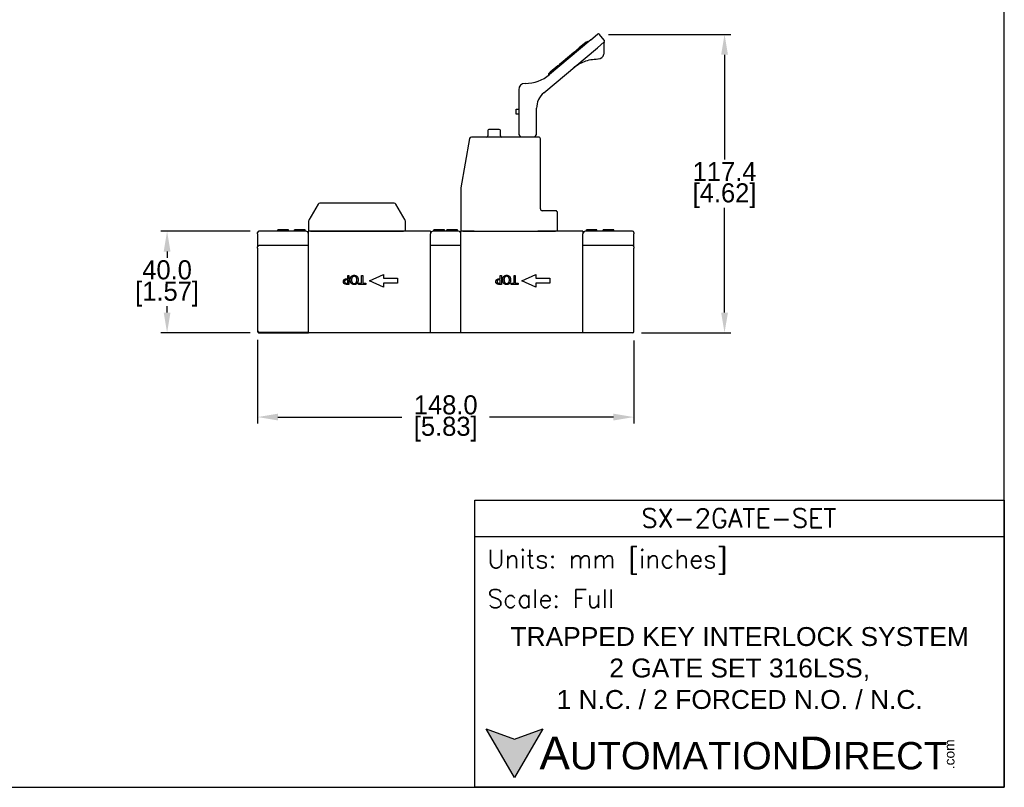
# Model space of a CAD drawing. Header units: inches. Extents: x 0 to 864, y 0 to 559.
# Tile 3 of 4: x 476 to 864, y 0 to 302. Entities that reach past the tile are written whole.
import ezdxf

# ---------------------------------------------------------------- set-up
doc = ezdxf.new("R2010")
doc.units = ezdxf.units.IN
doc.header["$LTSCALE"] = 10
doc.header["$MEASUREMENT"] = 0
doc.layers.add('DIMENSIONS', color=140, linetype='Continuous')
doc.layers.add('TEXT', color=140, linetype='Continuous')
doc.styles.add('\\M+2ABAC\\M+2A6A11', font='txt')
doc.styles.add('ROMANS', font='romans.shx')
doc.dimstyles.get("Standard").update_dxf_attribs({"dimtxt": 7.5, "dimasz": 8, "dimexe": 2.5, "dimexo": 3.5, "dimgap": 1, "dimtad": 0, "dimtih": 1, "dimtoh": 1, "dimdec": 1, "dimzin": 0, "dimdsep": 46, "dimtxsty": 'Standard', "dimcen": 0, "dimadec": 0, "dimazin": 0, "dimtfac": 1, "dimtdec": 1, "dimtofl": 0, "dimtmove": 0, "dimatfit": 3, "dimfxl": 0, "dimtolj": 1, "dimtzin": 0, "dimarcsym": 0})

# ---------------------------------------------------------------- blocks, each defined once
blk = doc.blocks.new('*D23')
at = {"layer": 'DEFPOINTS', "color": 0}
for p in [(704.3, 296.09), (717.31, 178.7), (753.52, 178.7)]:
    blk.add_point(p, dxfattribs=at)
at = {"layer": 'DIMENSIONS', "color": 0, "lineweight": -2}
for p, q in [((707.8, 296.09), (756.02, 296.09)), ((753.52, 288.09), (753.52, 246.89)), ((753.52, 186.7), (753.52, 227.89)), ((720.81, 178.7), (756.02, 178.7))]:
    blk.add_line(p, q, dxfattribs=at)
at = {"layer": 'DIMENSIONS', "color": 0}
for points in [[(752.19, 288.09), (754.86, 288.09), (753.52, 296.09)], [(752.19, 186.7), (754.86, 186.7), (753.52, 178.7)]]:
    blk.add_solid(points, dxfattribs=at)
at = {"layer": 'DIMENSIONS', "color": 0, "char_height": 7.5, "attachment_point": 5}
for s, insert in [('\\A1;117.4', (753.52, 242.14)), ('\\A1;[4.62]', (753.52, 232.64))]:
    blk.add_mtext(s, dxfattribs=dict(at, insert=insert))
blk = doc.blocks.new('*D24')
at = {"layer": 'DEFPOINTS', "color": 0}
for p in [(570.31, 218.7), (534.17, 178.7), (570.31, 178.7)]:
    blk.add_point(p, dxfattribs=at)
at = {"layer": 'DIMENSIONS', "color": 0, "lineweight": -2}
for p, q in [((566.81, 218.7), (531.67, 218.7)), ((534.17, 210.7), (534.17, 208.2)), ((534.17, 186.7), (534.17, 189.2)), ((566.81, 178.7), (531.67, 178.7))]:
    blk.add_line(p, q, dxfattribs=at)
at = {"layer": 'DIMENSIONS', "color": 0}
for points in [[(532.84, 210.7), (535.5, 210.7), (534.17, 218.7)], [(532.84, 186.7), (535.5, 186.7), (534.17, 178.7)]]:
    blk.add_solid(points, dxfattribs=at)
at = {"layer": 'DIMENSIONS', "color": 0, "char_height": 7.5, "attachment_point": 5}
for s, insert in [('\\A1;40.0', (534.17, 203.45)), ('\\A1;[1.57]', (534.17, 193.95))]:
    blk.add_mtext(s, dxfattribs=dict(at, insert=insert))
blk = doc.blocks.new('*D20')
at = {"layer": 'DEFPOINTS', "color": 0}
for p in [(569.81, 179.5), (717.81, 179.21), (717.81, 145.59)]:
    blk.add_point(p, dxfattribs=at)
at = {"layer": 'DIMENSIONS', "color": 0, "lineweight": -2}
for p, q in [((569.81, 176), (569.81, 143.09)), ((717.81, 175.71), (717.81, 143.09)), ((577.81, 145.59), (626.56, 145.59)), ((709.81, 145.59), (661.06, 145.59))]:
    blk.add_line(p, q, dxfattribs=at)
at = {"layer": 'DIMENSIONS', "color": 0}
for points in [[(577.81, 146.93), (577.81, 144.26), (569.81, 145.59)], [(709.81, 146.93), (709.81, 144.26), (717.81, 145.59)]]:
    blk.add_solid(points, dxfattribs=at)
at = {"layer": 'DIMENSIONS', "color": 0, "char_height": 7.5, "attachment_point": 5}
for s, insert in [('\\A1;148.0', (643.81, 150.34)), ('\\A1;[5.83]', (643.81, 140.84))]:
    blk.add_mtext(s, dxfattribs=dict(at, insert=insert))

msp = doc.modelspace()

# ---------------------------------------------------------------- hatches: boundary and pattern name
at = {"layer": 'TEXT'}
msp.add_hatch(color=256, dxfattribs=at).paths.add_polyline_path([(681.96, 23.02), (670.87, 18.98), (659.78, 23.02), (670.87, 3.82)])

# ---------------------------------------------------------------- linework, layer by layer
for p, q in [((700.91, 293.9), (703.59, 296.15)), ((706.22, 293.79), (704.3, 296.09)), ((682.42, 273.16), (703.48, 290.84)), ((700.91, 293.9), (684.7, 280.3)), ((694.25, 288.97), (696.38, 290.75)), ((699.06, 293), (696.38, 290.75)), ((696.82, 290.46), (696.59, 290.73)), ((699.06, 293), (699.44, 293.32)), ((699.88, 293.04), (699.66, 293.3)), ((706.16, 293.09), (703.48, 290.84)), ((706.16, 288.91), (706.16, 292.9)), ((694.25, 288.97), (689.98, 285.38)), ((687.92, 283.66), (684.97, 281.17)), ((688.13, 283.18), (687.91, 283.45)), ((687.92, 283.66), (688.64, 284.26)), ((689.98, 285.38), (688.64, 284.26)), ((690.34, 285.03), (690.12, 285.3)), ((684.46, 280.1), (684.24, 280.37)), ((684.26, 280.58), (684.97, 281.17)), ((672.56, 274.29), (672.56, 257.01)), ((671.56, 264.7), (671.56, 266.7)), ((671.56, 266.7), (672.56, 266.7)), ((672.56, 264.7), (671.56, 264.7)), ((679.56, 257.01), (679.56, 267.03)), ((680.31, 255.71), (653.97, 255.71)), ((660.34, 258.26), (660.34, 256.16)), ((664.89, 258.71), (660.79, 258.71)), ((665.34, 256.16), (665.34, 258.26)), ((672.56, 257.01), (672.56, 256.92)), ((672.63, 256.67), (673.19, 255.71)), ((678.94, 255.71), (679.5, 256.67)), ((679.56, 256.92), (679.56, 257.01)), ((653.23, 255.09), (649.82, 235.78)), ((681.06, 227.46), (681.06, 254.96)), ((649.81, 235.65), (649.81, 218.71)), ((593.6, 229.34), (589.91, 222.96)), ((623.58, 229.71), (594.25, 229.71)), ((627.91, 222.96), (624.23, 229.34)), ((687.06, 226.71), (681.81, 226.71)), ((687.81, 218.71), (687.81, 225.96)), ((589.81, 222.58), (589.81, 218.71)), ((628.01, 218.71), (628.01, 222.58)), ((569.81, 217.7), (569.81, 218.2)), ((569.81, 217.7), (569.81, 212.5)), ((577.96, 218.7), (570.31, 218.7)), ((577.73, 218.7), (577.73, 219.2)), ((577.81, 218.7), (577.81, 219.2)), ((582.11, 218.7), (577.96, 218.7)), ((578.13, 218.7), (578.13, 219.2)), ((581.81, 218.7), (581.81, 219.2)), ((581.9, 218.7), (581.9, 219.2)), ((583.81, 218.7), (582.11, 218.7)), ((587.97, 218.7), (583.81, 218.7)), ((584.31, 218.7), (584.31, 219.2)), ((584.38, 218.7), (584.38, 219.2)), ((588.38, 219.2), (584.38, 219.2)), ((588.81, 218.7), (587.97, 218.7)), ((588.38, 218.7), (588.38, 219.2)), ((588.45, 218.7), (588.45, 219.2)), ((590.56, 218.71), (589.81, 218.71)), ((589.81, 178.7), (589.81, 218.7)), ((590.56, 218.71), (627.26, 218.71)), ((600.26, 218.7), (600.26, 218.71)), ((620.56, 218.7), (620.56, 218.71)), ((628.01, 218.71), (627.26, 218.71)), ((637.81, 218.7), (635.21, 218.7)), ((637.81, 218.7), (637.81, 217.7)), ((637.81, 178.7), (637.81, 217.7)), ((639.66, 218.7), (638.81, 218.7)), ((639.18, 218.7), (639.18, 219.2)), ((639.24, 218.7), (639.24, 219.2)), ((647.97, 218.7), (639.66, 218.7)), ((642.9, 218.7), (642.9, 219.2)), ((643.24, 218.7), (643.24, 219.2)), ((643.31, 218.7), (643.31, 219.2)), ((644.31, 218.7), (644.31, 219.2)), ((644.38, 218.7), (644.38, 219.2)), ((648.38, 219.2), (644.38, 219.2)), ((648.81, 218.7), (647.97, 218.7)), ((648.38, 218.7), (648.38, 219.2)), ((648.45, 218.7), (648.45, 219.2)), ((650.56, 218.71), (649.81, 218.71)), ((649.81, 178.7), (649.81, 218.7)), ((650.56, 218.71), (654.97, 218.71)), ((651.31, 218.7), (651.31, 218.71)), ((653.97, 218.7), (653.97, 218.71)), ((654.97, 218.7), (654.94, 218.7)), ((654.97, 218.7), (680.06, 218.7)), ((680.06, 218.71), (687.06, 218.71)), ((680.2, 218.7), (680.06, 218.7)), ((681.06, 218.7), (681.06, 218.71)), ((687.81, 218.71), (687.06, 218.71)), ((697.81, 218.7), (695.21, 218.7)), ((697.81, 218.7), (697.81, 217.7)), ((697.81, 178.7), (697.81, 217.7)), ((699.66, 218.7), (698.81, 218.7)), ((699.18, 218.7), (699.18, 219.2)), ((699.24, 218.7), (699.24, 219.2)), ((703.81, 218.7), (699.66, 218.7)), ((702.9, 218.7), (702.9, 219.2)), ((703.24, 218.7), (703.24, 219.2)), ((703.31, 218.7), (703.31, 219.2)), ((705.51, 218.7), (703.81, 218.7)), ((709.67, 218.7), (705.51, 218.7)), ((705.73, 218.7), (705.73, 219.2)), ((709.81, 219.2), (705.81, 219.2)), ((705.81, 218.7), (705.81, 219.2)), ((717.31, 218.7), (709.67, 218.7)), ((709.81, 218.7), (709.81, 219.2)), ((709.9, 218.7), (709.9, 219.2)), ((717.81, 218.2), (717.81, 217.7)), ((717.81, 212.5), (717.81, 217.7)), ((569.81, 212), (569.81, 212.5)), ((569.81, 212), (569.81, 179.5)), ((589.81, 213), (570.31, 213)), ((649.81, 213), (637.81, 213)), ((717.31, 213), (697.81, 213)), ((717.81, 212.5), (717.81, 212)), ((717.81, 179.21), (717.81, 212)), ((613.81, 199.2), (619.31, 201.7)), ((619.31, 201.7), (619.31, 200.2)), ((673.81, 199.2), (679.31, 201.7)), ((679.31, 201.7), (679.31, 200.2)), ((619.31, 196.7), (613.81, 199.2)), ((619.31, 200.2), (624.81, 200.2)), ((619.31, 198.2), (619.31, 196.7)), ((624.81, 198.2), (619.31, 198.2)), ((624.81, 200.2), (624.81, 198.2)), ((679.31, 196.7), (673.81, 199.2)), ((679.31, 200.2), (684.81, 200.2)), ((679.31, 198.2), (679.31, 196.7)), ((684.81, 198.2), (679.31, 198.2)), ((684.81, 200.2), (684.81, 198.2)), ((569.81, 179.5), (569.81, 179.47)), ((569.81, 179.47), (569.81, 179.46)), ((569.81, 179.46), (569.81, 179.25)), ((569.81, 179.25), (569.81, 179.23)), ((569.81, 179.23), (569.81, 179.21)), ((570.31, 179), (589.81, 179)), ((570.31, 178.7), (589.81, 178.7)), ((589.81, 178.7), (589.81, 179)), ((589.81, 179), (589.81, 179)), ((717.31, 178.7), (589.81, 178.7))]:
    msp.add_line(p, q)
for centre, radius, start, end in [((703.91, 295.77), 0.5, 40, 130), ((696.48, 290.64), 0.15, 40, 130), ((699.54, 293.21), 0.15, 40, 130), ((705.84, 293.47), 0.5, 310, 40), ((706.66, 292.9), 0.5, 145.2246, 180), ((703.66, 288.91), 2.5, 274.2482, 345.7518), ((688.02, 283.54), 0.15, 130, 220), ((675.06, 291.79), 15, 270, 310), ((684.35, 280.46), 0.15, 130, 220), ((675.06, 274.29), 2.5, 90, 180), ((687.56, 267.03), 8, 130, 180), ((653.97, 254.96), 0.75, 90, 170), ((659.89, 256.16), 0.45, 270, 0), ((660.79, 258.26), 0.45, 90, 180), ((664.89, 258.26), 0.45, 0, 90), ((665.79, 256.16), 0.45, 180, 270), ((673.06, 256.92), 0.5, 180, 210), ((679.06, 256.92), 0.5, 330, 0), ((680.31, 254.96), 0.75, 0, 90), ((650.56, 235.65), 0.75, 170, 180), ((594.25, 228.96), 0.75, 90, 150), ((623.58, 228.96), 0.75, 30, 90), ((681.81, 227.46), 0.75, 180, 270), ((687.06, 225.96), 0.75, 0, 90), ((590.56, 222.58), 0.75, 150, 180), ((627.26, 222.58), 0.75, 0, 30), ((570.31, 218.2), 0.5, 90, 180), ((588.81, 217.7), 1, 0, 90), ((638.81, 217.7), 1, 90, 180), ((648.81, 217.7), 1, 0, 90), ((698.81, 217.7), 1, 90, 180), ((717.31, 218.2), 0.5, 0, 90), ((570.31, 212.5), 0.5, 90, 180), ((717.31, 212.5), 0.5, 0, 90)]:
    msp.add_arc(centre, radius, start, end)
for centre, major_axis, ratio, start_param, end_param in [((690.08, 285.27), (0.096, -0.115), 0.366025, 1.570796, 3.141593), ((570.31, 179.5), (-0.5, 0), 0.992528, 0, 1.570796), ((570.31, 179.21), (0, 0.504), 0.992528, 1.570796, 3.141593), ((717.31, 179.21), (0, 0.504), 0.992528, 3.141593, 4.712389)]:
    msp.add_ellipse(centre, major_axis=major_axis, ratio=ratio, start_param=start_param, end_param=end_param)
for points, knots in [([(706.09, 288.29), (706.13, 288.45), (706.15, 288.61), (706.16, 288.82), (706.16, 288.86), (706.16, 288.91)], [0, 0, 0, 0, 0.00984526, 0.00984526, 0.01234465, 0.01234465, 0.01234465, 0.01234465]), ([(694.03, 282.91), (694.67, 283.44), (695.35, 283.92), (696.81, 284.77), (697.57, 285.14), (698.39, 285.45), (699.19, 285.75), (700.02, 285.99), (701.78, 286.32), (702.73, 286.41), (703.66, 286.41)], [0, 0, 0, 0, 0.313575, 0.313575, 0.629043, 0.629043, 0.629043, 0.937891, 0.937891, 1.256443, 1.256443, 1.256443, 1.256443]), ([(635.21, 218.7), (634.31, 218.7), (633.42, 218.7), (631.5, 218.7), (630.48, 218.7), (628.96, 218.7), (628.45, 218.7), (627.43, 218.7), (626.92, 218.7), (624.38, 218.7), (622.35, 218.7), (618.28, 218.7), (616.25, 218.7), (612.18, 218.7), (610.15, 218.7), (606.08, 218.7), (604.05, 218.7), (599.98, 218.7), (597.95, 218.7), (593.88, 218.7), (591.85, 218.7), (589.81, 218.7)], [0.16, 0.16, 0.16, 0.16, 0.429563, 0.429563, 0.734594, 0.734594, 0.887109, 0.887109, 1.039625, 1.039625, 1.649687, 1.649687, 2.25975, 2.25975, 2.869812, 2.869812, 3.479875, 3.479875, 4.089937, 4.089937, 4.7, 4.7, 4.7, 4.7]), ([(695.21, 218.7), (694.31, 218.7), (693.42, 218.7), (691.5, 218.7), (690.48, 218.7), (688.96, 218.7), (688.45, 218.7), (687.43, 218.7), (686.92, 218.7), (684.38, 218.7), (682.35, 218.7), (680.28, 218.7), (680.24, 218.7), (680.2, 218.7)], [0.16, 0.16, 0.16, 0.16, 0.429563, 0.429563, 0.734594, 0.734594, 0.887109, 0.887109, 1.039625, 1.039625, 1.649687, 1.649687, 1.661621, 1.661621, 1.661621, 1.661621])]:
    msp.add_open_spline(points, degree=3, knots=knots)
for points, degree in [([(703.66, 286.41), (703.72, 286.41), (703.79, 286.41), (703.85, 286.41)], 3), ([(577.81, 219.2), (577.76, 219.2), (577.73, 219.2)], 2), ([(578.13, 219.2), (577.94, 219.2), (577.86, 219.2), (577.81, 219.2)], 2), ([(579.81, 219.2), (579.26, 219.2), (578.38, 219.2), (578.13, 219.2)], 2), ([(581.49, 219.2), (581.24, 219.2), (580.39, 219.2), (579.81, 219.2)], 2), ([(581.81, 219.2), (581.75, 219.2), (581.64, 219.2), (581.49, 219.2)], 2), ([(581.9, 219.2), (581.86, 219.2), (581.81, 219.2)], 2), ([(584.38, 219.2), (584.34, 219.2), (584.31, 219.2)], 2), ([(588.45, 219.2), (588.42, 219.2), (588.38, 219.2)], 2), ([(639.24, 219.2), (639.2, 219.2), (639.18, 219.2)], 2), ([(641.26, 219.2), (640.81, 219.2), (640.11, 219.2), (639.64, 219.2), (639.38, 219.2), (639.3, 219.2), (639.24, 219.2)], 2), ([(642.9, 219.2), (642.63, 219.2), (641.8, 219.2), (641.26, 219.2)], 2), ([(643.18, 219.2), (643.11, 219.2), (642.9, 219.2)], 2), ([(643.24, 219.2), (643.22, 219.2), (643.18, 219.2)], 2), ([(643.31, 219.2), (643.28, 219.2), (643.24, 219.2)], 2), ([(644.38, 219.2), (644.34, 219.2), (644.31, 219.2)], 2), ([(648.45, 219.2), (648.42, 219.2), (648.38, 219.2)], 2), ([(654.94, 218.7), (653.23, 218.7), (651.52, 218.7), (649.81, 218.7)], 3), ([(699.24, 219.2), (699.2, 219.2), (699.18, 219.2)], 2), ([(701.26, 219.2), (700.81, 219.2), (700.11, 219.2), (699.64, 219.2), (699.38, 219.2), (699.3, 219.2), (699.24, 219.2)], 2), ([(702.9, 219.2), (702.63, 219.2), (701.8, 219.2), (701.26, 219.2)], 2), ([(703.18, 219.2), (703.11, 219.2), (702.9, 219.2)], 2), ([(703.24, 219.2), (703.22, 219.2), (703.18, 219.2)], 2), ([(703.31, 219.2), (703.28, 219.2), (703.24, 219.2)], 2), ([(705.81, 219.2), (705.76, 219.2), (705.73, 219.2)], 2), ([(709.9, 219.2), (709.86, 219.2), (709.81, 219.2)], 2)]:
    msp.add_open_spline(points, degree=degree)
at = {"layer": 'DEFPOINTS'}
msp.add_lwpolyline([(0, 0), (863.6, 0), (863.6, 558.8), (0, 558.8)], close=True, dxfattribs=at)
at = {"layer": 'TEXT'}
for p, q in [((605.74, 197.78), (604.86, 197.78)), ((604.88, 199.97), (605.28, 199.97)), ((604.89, 198.18), (605.28, 198.18)), ((605.28, 199.57), (604.96, 199.57)), ((605.28, 201.28), (605.74, 201.28)), ((605.28, 199.97), (605.28, 201.28)), ((605.28, 198.18), (605.28, 199.57)), ((605.74, 201.28), (605.74, 197.78)), ((609.5, 198.19), (610.68, 198.19)), ((609.5, 197.78), (609.5, 198.19)), ((612.32, 197.78), (609.5, 197.78)), ((610.68, 201.28), (611.14, 201.28)), ((610.68, 198.19), (610.68, 201.28)), ((611.14, 201.28), (611.14, 198.19)), ((611.14, 198.19), (612.32, 198.19)), ((612.32, 198.19), (612.32, 197.78)), ((665.74, 197.78), (664.86, 197.78)), ((664.88, 199.97), (665.28, 199.97)), ((664.89, 198.18), (665.28, 198.18)), ((665.28, 199.57), (664.96, 199.57)), ((665.28, 201.28), (665.74, 201.28)), ((665.28, 199.97), (665.28, 201.28)), ((665.28, 198.18), (665.28, 199.57)), ((665.74, 201.28), (665.74, 197.78)), ((669.5, 198.19), (670.68, 198.19)), ((669.5, 197.78), (669.5, 198.19)), ((672.32, 197.78), (669.5, 197.78)), ((670.68, 201.28), (671.14, 201.28)), ((670.68, 198.19), (670.68, 201.28)), ((671.14, 201.28), (671.14, 198.19)), ((671.14, 198.19), (672.32, 198.19)), ((672.32, 198.19), (672.32, 197.78)), ((655.33, 98.56), (863.6, 98.56))]:
    msp.add_line(p, q, dxfattribs=at)
for points in [[(655.33, 0), (655.33, 112.92), (863.6, 112.92), (863.6, 0)], [(681.96, 23.02), (670.87, 3.82), (659.78, 23.02), (670.87, 18.98)]]:
    msp.add_lwpolyline(points, close=True, dxfattribs=at)
for points in [[(603.53, 198.83), (603.53, 199.06), (603.69, 199.47), (603.83, 199.61)], [(603.95, 197.99), (603.75, 198.13), (603.53, 198.54), (603.53, 198.83)], [(603.83, 199.61), (604.02, 199.79), (604.51, 199.97), (604.88, 199.97)], [(604.86, 197.78), (604.55, 197.78), (604.11, 197.88), (603.95, 197.99)], [(604.21, 199.36), (604.11, 199.26), (604.01, 199.01), (604.01, 198.84)], [(604.01, 198.84), (604.01, 198.66), (604.14, 198.4), (604.27, 198.31)], [(604.96, 199.57), (604.67, 199.57), (604.33, 199.48), (604.21, 199.36)], [(604.27, 198.31), (604.38, 198.24), (604.67, 198.18), (604.89, 198.18)], [(606.25, 199.53), (606.25, 199.95), (606.47, 200.64), (606.67, 200.87)], [(606.67, 198.18), (606.47, 198.41), (606.25, 199.09), (606.25, 199.53)], [(606.67, 200.87), (606.89, 201.12), (607.46, 201.35), (607.8, 201.35)], [(607.8, 197.7), (607.44, 197.7), (606.87, 197.95), (606.67, 198.18)], [(607.8, 200.95), (607.31, 200.95), (606.74, 200.21), (606.74, 199.53)], [(606.74, 199.53), (606.74, 199.18), (606.89, 198.64), (607.02, 198.47)], [(607.02, 198.47), (607.16, 198.29), (607.55, 198.1), (607.8, 198.1)], [(607.8, 201.35), (608.15, 201.35), (608.72, 201.11), (608.93, 200.87)], [(608.86, 199.53), (608.86, 200.21), (608.28, 200.95), (607.8, 200.95)], [(607.8, 198.1), (608.05, 198.1), (608.43, 198.28), (608.57, 198.47)], [(608.93, 198.18), (608.72, 197.94), (608.15, 197.7), (607.8, 197.7)], [(608.57, 198.47), (608.71, 198.65), (608.86, 199.19), (608.86, 199.53)], [(608.93, 200.87), (609.13, 200.64), (609.35, 199.96), (609.35, 199.53)], [(609.35, 199.53), (609.35, 199.09), (609.13, 198.42), (608.93, 198.18)], [(663.53, 198.83), (663.53, 199.06), (663.69, 199.47), (663.83, 199.61)], [(663.95, 197.99), (663.75, 198.13), (663.53, 198.54), (663.53, 198.83)], [(663.83, 199.61), (664.02, 199.79), (664.51, 199.97), (664.88, 199.97)], [(664.86, 197.78), (664.55, 197.78), (664.11, 197.88), (663.95, 197.99)], [(664.21, 199.36), (664.11, 199.26), (664.01, 199.01), (664.01, 198.84)], [(664.01, 198.84), (664.01, 198.66), (664.14, 198.4), (664.27, 198.31)], [(664.96, 199.57), (664.67, 199.57), (664.33, 199.48), (664.21, 199.36)], [(664.27, 198.31), (664.38, 198.24), (664.67, 198.18), (664.89, 198.18)], [(666.25, 199.53), (666.25, 199.95), (666.47, 200.64), (666.67, 200.87)], [(666.67, 198.18), (666.47, 198.41), (666.25, 199.09), (666.25, 199.53)], [(666.67, 200.87), (666.89, 201.12), (667.46, 201.35), (667.8, 201.35)], [(667.8, 197.7), (667.44, 197.7), (666.87, 197.95), (666.67, 198.18)], [(667.8, 200.95), (667.31, 200.95), (666.74, 200.21), (666.74, 199.53)], [(666.74, 199.53), (666.74, 199.18), (666.89, 198.64), (667.02, 198.47)], [(667.02, 198.47), (667.16, 198.29), (667.55, 198.1), (667.8, 198.1)], [(667.8, 201.35), (668.15, 201.35), (668.72, 201.11), (668.93, 200.87)], [(668.86, 199.53), (668.86, 200.21), (668.28, 200.95), (667.8, 200.95)], [(667.8, 198.1), (668.05, 198.1), (668.43, 198.28), (668.57, 198.47)], [(668.93, 198.18), (668.72, 197.94), (668.15, 197.7), (667.8, 197.7)], [(668.57, 198.47), (668.71, 198.65), (668.86, 199.19), (668.86, 199.53)], [(668.93, 200.87), (669.13, 200.64), (669.35, 199.96), (669.35, 199.53)], [(669.35, 199.53), (669.35, 199.09), (669.13, 198.42), (668.93, 198.18)]]:
    msp.add_open_spline(points, degree=2, dxfattribs=at)

# ---------------------------------------------------------------- texts
for s, insert, char_height, width, attachment_point, style in [('SX-2GATE-SET', (759.14, 105.84), 7.4245, 139.7542, 5, 'ROMANS'), (' Units: mm [inches]', (655.33, 88.58), 7.1781, 208.2697, 4, 'ROMANS'), (' Scale: Full', (655.33, 74.22), 7.1781, 208.2697, 4, 'ROMANS'), ('{\\fArial|b0|i0|c0|p34;     \\H1.2x;A\\H0.8333x;UTOMATION\\H1.2x;D\\H0.8333x;IRECT}', (659.78, 13.42), 10.7671, 182.3913, 4, '\\M+2ABAC\\M+2A6A11')]:
    msp.add_mtext(s, dxfattribs=dict(at, insert=insert, char_height=char_height, width=width, attachment_point=attachment_point, style=style))
at = {"layer": 'TEXT', "insert": (759.47, 46.86), "char_height": 7.4245, "width": 201.0009, "attachment_point": 5}
msp.add_mtext('{\\fArial|b0|i0|c0|p34;TRAPPED KEY INTERLOCK SYSTEM\\P2 GATE SET 316LSS,\\P1 N.C. / 2 FORCED N.O. / N.C.}', dxfattribs=at)
at = {"layer": 'TEXT', "insert": (840.11, 7.11), "char_height": 3.8762, "width": 11.4864, "attachment_point": 1, "rotation": 90, "style": '\\M+2ABAC\\M+2A6A11'}
msp.add_mtext('{\\fArial|b0|i0|c0|p34;.com}', dxfattribs=at)

# ---------------------------------------------------------------- dimensions: what is measured, and where the dimension line sits
at = {"layer": 'DIMENSIONS'}
for base, p1, p2, picture, middle in [((753.52, 178.7), (704.3, 296.09), (717.31, 178.7), '*D23', (753.52, 237.39)), ((534.17, 178.7), (570.31, 218.7), (570.31, 178.7), '*D24', (534.17, 198.7))]:
    dim = msp.add_linear_dim(base=base, p1=p1, p2=p2, angle=90, dimstyle='Standard', override={"dimpost": '\\X'}, dxfattribs=at)
    dim.commit()
    dim.dimension.update_dxf_attribs({"geometry": picture, "text_midpoint": middle})
dim = msp.add_linear_dim(base=(717.81, 145.59), p1=(569.81, 179.5), p2=(717.81, 179.21), dimstyle='Standard', override={"dimpost": '\\X'}, dxfattribs=at)
dim.commit()
dim.dimension.update_dxf_attribs({"geometry": '*D20', "text_midpoint": (643.81, 145.59)})

doc.saveas('drawing.dxf')
